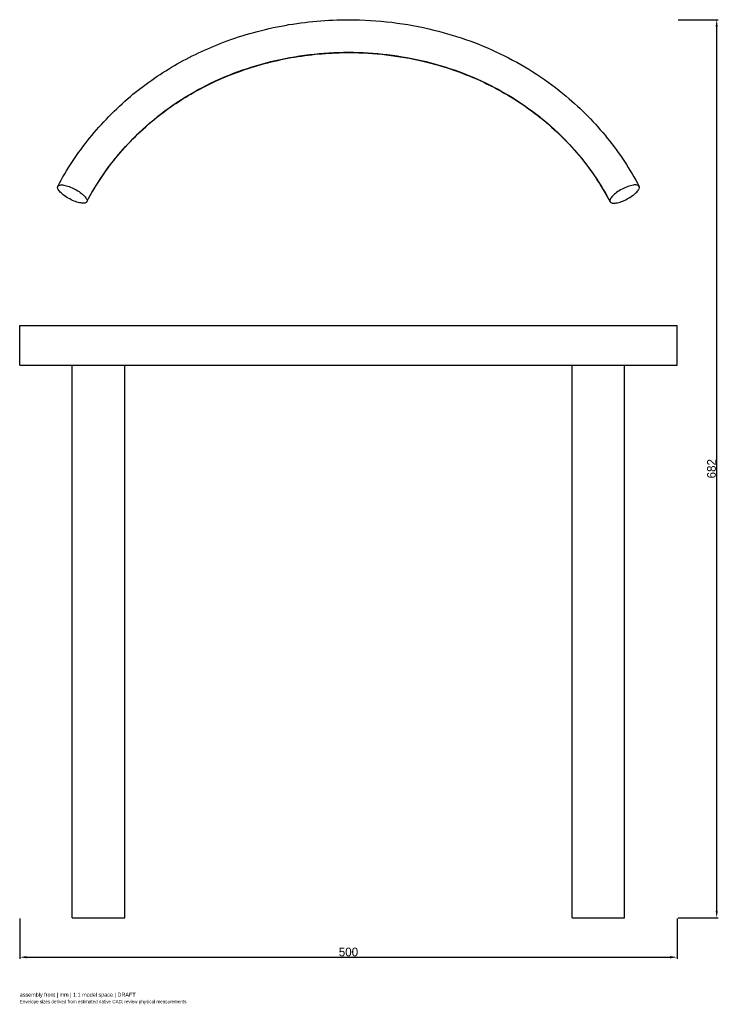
# Model space of a CAD drawing. Header units: millimetres. Extents: x -250 to 281, y -66 to 683.
import ezdxf

# ---------------------------------------------------------------- set-up
doc = ezdxf.new("R2010")
doc.units = ezdxf.units.MM
doc.linetypes.add('HIDDEN', pattern=[9.525, 6.35, -3.175])
for name, color, linetype in [('ANNOTATIONS', 7, 'Continuous'), ('DIMENSIONS', 7, 'Continuous'), ('HIDDEN', 8, 'HIDDEN'), ('VISIBLE', 7, 'Continuous')]:
    doc.layers.add(name, color=color, linetype=linetype)
doc.dimstyles.get("Standard").update_dxf_attribs({"dimtxt": 2.5, "dimasz": 2.5, "dimexe": 1.25, "dimexo": 0.625, "dimtad": 1, "dimcen": 2.5, "dimazin": 3, "dimtfac": 1, "dimtmove": 0, "dimatfit": 3})

# ---------------------------------------------------------------- blocks, each defined once
blk = doc.blocks.new('_CLOSEDFILLED')
at = {"color": 0, "linetype": 'BYBLOCK'}
blk.add_solid([(-1, 0.16), (0, 0), (-1, -0.16)], dxfattribs=at)
blk = doc.blocks.new('*D2')
at = {"color": 0}
for p, q in [((250.62, 682.5), (281.25, 682.5)), ((280, 5.4), (280, 677.1)), ((250.62, 0), (281.25, 0))]:
    blk.add_line(p, q, dxfattribs=at)
at = {"layer": 'Defpoints'}
for p in [(250, 682.5), (250, 0), (280, 0)]:
    blk.add_point(p, dxfattribs=at)
at = {"layer": 'DIMENSIONS', "color": 0, "xscale": 5.3999999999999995, "yscale": 5.3999999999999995}
for p, rotation in [((280, 682.5), 90), ((280, 0), 270)]:
    blk.add_blockref('_CLOSEDFILLED', p, dxfattribs=dict(at, rotation=rotation))
at = {"layer": 'DIMENSIONS', "color": 0, "insert": (276.07, 341.25), "char_height": 6.6, "attachment_point": 5, "rotation": 90}
blk.add_mtext('682', dxfattribs=at)

msp = doc.modelspace()

# ---------------------------------------------------------------- linework, layer by layer
at = {"layer": 'HIDDEN'}
for p, q in [((-250, 420), (-250, 450)), ((-250, 450), (250, 450)), ((250, 420), (250, 450)), ((-250, 420), (250, 420)), ((-210, 0), (-210, 420)), ((-210, 420), (-170, 420)), ((-210, 420), (-170, 420)), ((-210, 0), (-210, 420)), ((-210, 0), (-210, 420)), ((-210, 420), (-170, 420)), ((-210, 420), (-170, 420)), ((-170, 0), (-170, 420)), ((-170, 0), (-170, 420)), ((-170, 0), (-170, 420)), ((170, 0), (170, 420)), ((170, 420), (210, 420)), ((170, 420), (210, 420)), ((170, 0), (170, 420)), ((170, 0), (170, 420)), ((170, 420), (210, 420)), ((170, 420), (210, 420)), ((210, 0), (210, 420)), ((210, 0), (210, 420)), ((210, 0), (210, 420)), ((-210, 0), (-170, 0)), ((-210, 0), (-170, 0)), ((-210, 0), (-170, 0)), ((170, 0), (210, 0)), ((170, 0), (210, 0)), ((170, 0), (210, 0))]:
    msp.add_line(p, q, dxfattribs=at)
at = {"layer": 'VISIBLE'}
for p, q in [((-250, 420), (-250, 450)), ((-250, 450), (250, 450)), ((250, 420), (250, 450)), ((-250, 420), (250, 420)), ((-210, 0), (-210, 420)), ((-170, 0), (-170, 420)), ((170, 0), (170, 420)), ((210, 0), (210, 420)), ((-210, 0), (-170, 0)), ((170, 0), (210, 0))]:
    msp.add_line(p, q, dxfattribs=at)
for points, knots in [([(-221.039, 555.864), (-214.213, 568.717), (-206.147, 581.006), (-196.901, 592.471), (-187.66, 603.937), (-177.239, 614.578), (-165.812, 624.175), (-155.427, 632.9), (-144.212, 640.763), (-132.352, 647.655), (-120.493, 654.548), (-107.987, 660.47), (-95.037, 665.361), (-79.939, 671.065), (-64.236, 675.367), (-48.24, 678.23), (-32.243, 681.094), (-15.952, 682.52), (0.337, 682.499), (22.132, 682.474), (43.927, 679.856), (65.004, 674.675), (83.587, 670.109), (101.615, 663.548), (118.561, 655.09), (135.51, 646.638), (151.377, 636.287), (165.669, 624.293), (177.129, 614.686), (187.578, 604.028), (196.844, 592.542), (206.113, 581.057), (214.199, 568.744), (221.039, 555.864)], [0, 0, 0, 0, 0.088062, 0.088062, 0.088062, 0.176124, 0.176124, 0.176124, 0.256173, 0.256173, 0.256173, 0.336222, 0.336222, 0.336222, 0.4295474, 0.4295474, 0.4295474, 0.5228729, 0.5228729, 0.5228729, 0.6477519, 0.6477519, 0.6477519, 0.7358139, 0.7358139, 0.7358139, 0.823876, 0.823876, 0.823876, 0.911938, 0.911938, 0.911938, 1, 1, 1, 1]), ([(-198.961, 544.136), (-188.863, 563.142), (-176.361, 579.699), (-162.048, 593.885), (-147.734, 608.068), (-131.604, 619.881), (-114.233, 629.343), (-96.864, 638.804), (-78.252, 645.911), (-59.006, 650.653), (-39.76, 655.396), (-19.881, 657.771), (0, 657.77), (19.881, 657.771), (39.76, 655.396), (59.006, 650.653), (78.252, 645.911), (96.864, 638.804), (114.233, 629.343), (131.604, 619.881), (147.734, 608.068), (162.048, 593.885), (176.361, 579.699), (188.863, 563.142), (198.961, 544.136)], [0, 0, 0, 0, 0.125, 0.125, 0.125, 0.25, 0.25, 0.25, 0.375, 0.375, 0.375, 0.5, 0.5, 0.5, 0.625, 0.625, 0.625, 0.75, 0.75, 0.75, 0.875, 0.875, 0.875, 1, 1, 1, 1]), ([(-198.961, 544.136), (-192.244, 556.785), (-184.175, 568.832), (-174.811, 579.972), (-165.62, 590.914), (-155.181, 600.975), (-143.698, 609.912), (-134.441, 617.119), (-124.509, 623.596), (-114.056, 629.258), (-103.603, 634.923), (-92.628, 639.773), (-81.297, 643.765), (-68.241, 648.365), (-54.712, 651.825), (-40.955, 654.119), (-27.197, 656.414), (-13.211, 657.542), (0.77, 657.499), (19.578, 657.442), (38.381, 655.262), (56.605, 650.982), (72.602, 647.226), (88.155, 641.851), (102.848, 634.927), (117.542, 628.007), (131.376, 619.539), (143.953, 609.713), (155.482, 600.713), (165.955, 590.574), (175.163, 579.552), (184.378, 568.53), (192.328, 556.625), (198.961, 544.136)], [0, 0, 0, 0, 0.1160304, 0.1160304, 0.1160304, 0.2299901, 0.2299901, 0.2299901, 0.3218774, 0.3218774, 0.3218774, 0.4137647, 0.4137647, 0.4137647, 0.5196397, 0.5196397, 0.5196397, 0.6255147, 0.6255147, 0.6255147, 0.7679391, 0.7679391, 0.7679391, 0.8259544, 0.8259544, 0.8259544, 0.8839696, 0.8839696, 0.8839696, 0.9419848, 0.9419848, 0.9419848, 1, 1, 1, 1]), ([(-198.961, 544.136), (-199.216, 543.654), (-199.753, 543.318), (-200.541, 543.159), (-201.327, 542.999), (-202.362, 543.017), (-203.569, 543.213), (-204.774, 543.408), (-206.149, 543.782), (-207.587, 544.305), (-209.025, 544.827), (-210.525, 545.499), (-211.972, 546.268), (-213.421, 547.037), (-214.816, 547.902), (-216.052, 548.799), (-217.29, 549.695), (-218.368, 550.623), (-219.206, 551.511), (-220.045, 552.399), (-220.644, 553.247), (-220.957, 553.991), (-221.271, 554.736), (-221.299, 555.377), (-221.039, 555.864)], [0, 0, 0, 0, 0.3926991, 0.3926991, 0.3926991, 0.7853982, 0.7853982, 0.7853982, 1.1780972, 1.1780972, 1.1780972, 1.5707963, 1.5707963, 1.5707963, 1.9634954, 1.9634954, 1.9634954, 2.3561945, 2.3561945, 2.3561945, 2.7488936, 2.7488936, 2.7488936, 3.1415927, 3.1415927, 3.1415927, 3.1415927]), ([(-221.039, 555.864), (-220.78, 556.353), (-220.234, 556.688), (-219.441, 556.845), (-218.649, 557.002), (-217.611, 556.981), (-216.405, 556.783), (-215.2, 556.585), (-213.828, 556.211), (-212.393, 555.687), (-210.957, 555.165), (-209.459, 554.493), (-208.012, 553.724), (-206.564, 552.954), (-205.168, 552.087), (-203.93, 551.188), (-202.691, 550.289), (-201.612, 549.359), (-200.776, 548.47), (-199.938, 547.58), (-199.344, 546.732), (-199.036, 545.991), (-198.727, 545.25), (-198.705, 544.616), (-198.961, 544.136)], [0, 0, 0, 0, 0.125, 0.125, 0.125, 0.25, 0.25, 0.25, 0.375, 0.375, 0.375, 0.5, 0.5, 0.5, 0.625, 0.625, 0.625, 0.75, 0.75, 0.75, 0.875, 0.875, 0.875, 1, 1, 1, 1]), ([(221.039, 555.864), (220.78, 556.353), (220.234, 556.688), (219.441, 556.845), (218.649, 557.002), (217.611, 556.981), (216.405, 556.783), (215.2, 556.585), (213.828, 556.211), (212.393, 555.687), (210.957, 555.165), (209.459, 554.493), (208.012, 553.724), (206.564, 552.954), (205.168, 552.087), (203.93, 551.188), (202.691, 550.289), (201.612, 549.359), (200.776, 548.47), (199.938, 547.58), (199.344, 546.732), (199.036, 545.991), (198.727, 545.25), (198.705, 544.616), (198.961, 544.136)], [0, 0, 0, 0, 0.125, 0.125, 0.125, 0.25, 0.25, 0.25, 0.375, 0.375, 0.375, 0.5, 0.5, 0.5, 0.625, 0.625, 0.625, 0.75, 0.75, 0.75, 0.875, 0.875, 0.875, 1, 1, 1, 1]), ([(198.961, 544.136), (199.216, 543.654), (199.753, 543.318), (200.541, 543.159), (201.327, 542.999), (202.362, 543.017), (203.569, 543.213), (204.774, 543.408), (206.149, 543.782), (207.587, 544.305), (209.025, 544.827), (210.525, 545.499), (211.972, 546.268), (213.421, 547.037), (214.816, 547.902), (216.052, 548.799), (217.29, 549.695), (218.368, 550.623), (219.206, 551.511), (220.045, 552.399), (220.644, 553.247), (220.957, 553.991), (221.271, 554.736), (221.299, 555.377), (221.039, 555.864)], [0, 0, 0, 0, 0.3926991, 0.3926991, 0.3926991, 0.7853982, 0.7853982, 0.7853982, 1.1780972, 1.1780972, 1.1780972, 1.5707963, 1.5707963, 1.5707963, 1.9634954, 1.9634954, 1.9634954, 2.3561945, 2.3561945, 2.3561945, 2.7488936, 2.7488936, 2.7488936, 3.1415927, 3.1415927, 3.1415927, 3.1415927])]:
    msp.add_open_spline(points, degree=3, knots=knots, dxfattribs=at)

# ---------------------------------------------------------------- texts
at = {"layer": 'ANNOTATIONS'}
for s, height, p in [('assembly front | mm | 1:1 model space | DRAFT', 3, (-250, -60)), ('Envelope sizes derived from estimated native CAD; review physical measurements', 2.5, (-250, -65))]:
    msp.add_text(s, height=height, dxfattribs=at).set_placement(p)

# ---------------------------------------------------------------- dimensions: what is measured, and where the dimension line sits
at = {"layer": 'DIMENSIONS'}
dim = msp.add_linear_dim(base=(280, 0), p1=(250, 0), p2=(250, 682.5), angle=90, dimstyle='Standard', override={"dimtxt": 6.6, "dimasz": 5.4, "dimtad": 1, "dimdec": 2}, dxfattribs=at)
dim.commit()
dim.dimension.update_dxf_attribs({"geometry": '*D2', "text_midpoint": (276.075, 341.25)})
msp.add_linear_dim(base=(-250, -30), p1=(-250, 0), p2=(250, 0), dimstyle='Standard', override={"dimtxt": 6.6, "dimasz": 5.4, "dimtad": 1, "dimdec": 2}, dxfattribs=at).render()

doc.saveas('drawing.dxf')
